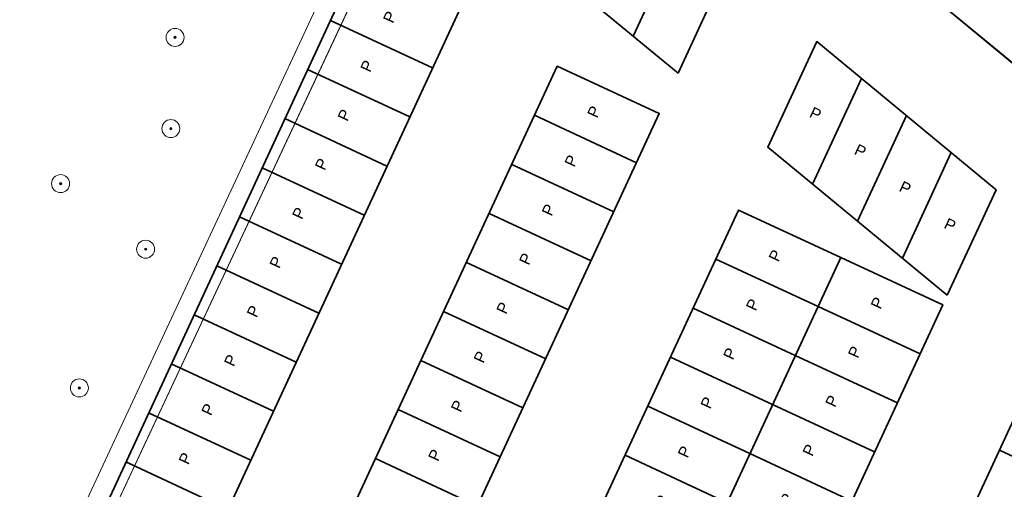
# Model space of a CAD drawing. Header units: metres. Extents: x 93008 to 98406, y 448779 to 454332.
# Tile 40 of 136: x 95591 to 95635, y 451614 to 451635. Entities that reach past the tile are written whole.
import ezdxf
from ezdxf.enums import TextEntityAlignment as Align

# ---------------------------------------------------------------- set-up
doc = ezdxf.new("R2010")
doc.units = ezdxf.units.M
doc.header["$MEASUREMENT"] = 0
for name, color, linetype, lineweight in [('B-PV-VW-MARKERING_PARKEERVAK-G', 7, 'Continuous', 35), ('B-PV-VW-MARKERING_PARKEERVAK-SCHEDING-G', 7, 'Continuous', 35), ('B-RO-GR-BEPLANTING_CULTUUR_VASTE PLANTENVAK-GV', 83, 'Continuous', 18), ('B-RO-GR-BOOM-S', 90, 'Continuous', 25)]:
    doc.layers.add(name, color=color, linetype=linetype, lineweight=lineweight)
doc.layers.add('B-PV-VW-MARKERING_PARKEERVAK-T', color=7, linetype='Continuous', lineweight=25, plot=False)
doc.layers.add('B-RO-GR-BEPLANTING_CULTUUR_VASTE PLANTENVAK-V', color=7, linetype='Continuous', lineweight=18, true_color=0xa5a552)
doc.layers.add('B-RO-VH-VERHARDING_BETONSTRAATSTEEN-V', color=7, linetype='Continuous', lineweight=18, true_color=0xcdcdcd)
doc.styles.get("Standard").update_dxf_attribs({"font": 'arial.ttf'})

# ---------------------------------------------------------------- blocks, each defined once
blk = doc.blocks.new('-P')
at = {"layer": 'B-PV-VW-MARKERING_PARKEERVAK-T'}
blk.add_text('P', height=0.5, dxfattribs=at).set_placement((0, 0), align=Align.MIDDLE_CENTER)
blk = doc.blocks.new('*U16')
at = {"layer": 'B-PV-VW-MARKERING_PARKEERVAK-G'}
blk.add_lwpolyline([(0, 0), (33.6, 0), (33.6, 5), (0, 5)], close=True, dxfattribs=at)
at = {"layer": 'B-PV-VW-MARKERING_PARKEERVAK-SCHEDING-G'}
for p, q in [((2.4, 0), (2.4, 5)), ((4.8, 0), (4.8, 5)), ((7.2, 0), (7.2, 5)), ((9.6, 0), (9.6, 5)), ((12, 0), (12, 5)), ((14.4, 0), (14.4, 5)), ((16.8, 0), (16.8, 5)), ((19.2, 0), (19.2, 5)), ((21.6, 0), (21.6, 5)), ((24, 0), (24, 5)), ((26.4, 0), (26.4, 5)), ((28.8, 0), (28.8, 5)), ((31.2, 0), (31.2, 5)), ((33.6, 0), (33.6, 5))]:
    blk.add_line(p, q, dxfattribs=at)
at = {"layer": 'B-PV-VW-MARKERING_PARKEERVAK-T'}
for p in [(1.256, 2.667), (3.656, 2.667), (6.056, 2.667), (8.456, 2.667), (10.856, 2.667), (13.256, 2.667), (15.656, 2.667), (18.056, 2.667), (20.456, 2.667), (22.856, 2.667), (25.256, 2.667), (27.656, 2.667), (30.056, 2.667), (32.456, 2.667)]:
    blk.add_blockref('-P', p, dxfattribs=at)
blk = doc.blocks.new('*U26')
at = {"layer": 'B-PV-VW-MARKERING_PARKEERVAK-G'}
blk.add_lwpolyline([(0, 0), (31.2, 0), (31.2, 5), (0, 5)], close=True, dxfattribs=at)
at = {"layer": 'B-PV-VW-MARKERING_PARKEERVAK-SCHEDING-G'}
for p, q in [((2.4, 0), (2.4, 5)), ((4.8, 0), (4.8, 5)), ((7.2, 0), (7.2, 5)), ((9.6, 0), (9.6, 5)), ((12, 0), (12, 5)), ((14.4, 0), (14.4, 5)), ((16.8, 0), (16.8, 5)), ((19.2, 0), (19.2, 5)), ((21.6, 0), (21.6, 5)), ((24, 0), (24, 5)), ((26.4, 0), (26.4, 5)), ((28.8, 0), (28.8, 5)), ((31.2, 0), (31.2, 5))]:
    blk.add_line(p, q, dxfattribs=at)
at = {"layer": 'B-PV-VW-MARKERING_PARKEERVAK-T'}
for p in [(1.256, 2.667), (3.656, 2.667), (6.056, 2.667), (8.456, 2.667), (10.856, 2.667), (13.256, 2.667), (15.656, 2.667), (18.056, 2.667), (20.456, 2.667), (22.856, 2.667), (25.256, 2.667), (27.656, 2.667), (30.056, 2.667)]:
    blk.add_blockref('-P', p, dxfattribs=at)
blk = doc.blocks.new('*U25')
at = {"layer": 'B-PV-VW-MARKERING_PARKEERVAK-G'}
blk.add_lwpolyline([(0, 0), (31.2, 0), (31.2, 5), (0, 5)], close=True, dxfattribs=at)
at = {"layer": 'B-PV-VW-MARKERING_PARKEERVAK-SCHEDING-G'}
for p, q in [((2.4, 0), (2.4, 5)), ((4.8, 0), (4.8, 5)), ((7.2, 0), (7.2, 5)), ((9.6, 0), (9.6, 5)), ((12, 0), (12, 5)), ((14.4, 0), (14.4, 5)), ((16.8, 0), (16.8, 5)), ((19.2, 0), (19.2, 5)), ((21.6, 0), (21.6, 5)), ((24, 0), (24, 5)), ((26.4, 0), (26.4, 5)), ((28.8, 0), (28.8, 5)), ((31.2, 0), (31.2, 5))]:
    blk.add_line(p, q, dxfattribs=at)
at = {"layer": 'B-PV-VW-MARKERING_PARKEERVAK-T'}
for p in [(1.256, 2.667), (3.656, 2.667), (6.056, 2.667), (8.456, 2.667), (10.856, 2.667), (13.256, 2.667), (15.656, 2.667), (18.056, 2.667), (20.456, 2.667), (22.856, 2.667), (25.256, 2.667), (27.656, 2.667), (30.056, 2.667)]:
    blk.add_blockref('-P', p, dxfattribs=at)
blk = doc.blocks.new('*U27')
at = {"layer": 'B-PV-VW-MARKERING_PARKEERVAK-G'}
blk.add_lwpolyline([(0, 0), (28.8, 0), (28.8, 5), (0, 5)], close=True, dxfattribs=at)
at = {"layer": 'B-PV-VW-MARKERING_PARKEERVAK-SCHEDING-G'}
for p, q in [((2.4, 0), (2.4, 5)), ((4.8, 0), (4.8, 5)), ((7.2, 0), (7.2, 5)), ((9.6, 0), (9.6, 5)), ((12, 0), (12, 5)), ((14.4, 0), (14.4, 5)), ((16.8, 0), (16.8, 5)), ((19.2, 0), (19.2, 5)), ((21.6, 0), (21.6, 5)), ((24, 0), (24, 5)), ((26.4, 0), (26.4, 5)), ((28.8, 0), (28.8, 5))]:
    blk.add_line(p, q, dxfattribs=at)
at = {"layer": 'B-PV-VW-MARKERING_PARKEERVAK-T'}
for p in [(1.256, 2.667), (3.656, 2.667), (6.056, 2.667), (8.456, 2.667), (10.856, 2.667), (13.256, 2.667), (15.656, 2.667), (18.056, 2.667), (20.456, 2.667), (22.856, 2.667), (25.256, 2.667), (27.656, 2.667)]:
    blk.add_blockref('-P', p, dxfattribs=at)
blk = doc.blocks.new('*U24')
at = {"layer": 'B-PV-VW-MARKERING_PARKEERVAK-G'}
blk.add_lwpolyline([(0, 0), (52.8, 0), (52.8, 5), (0, 5)], close=True, dxfattribs=at)
at = {"layer": 'B-PV-VW-MARKERING_PARKEERVAK-SCHEDING-G'}
for p, q in [((19.2, 0), (19.2, 5)), ((21.6, 0), (21.6, 5)), ((24, 0), (24, 5)), ((26.4, 0), (26.4, 5)), ((28.8, 0), (28.8, 5)), ((31.2, 0), (31.2, 5)), ((33.6, 0), (33.6, 5)), ((36, 0), (36, 5)), ((38.4, 0), (38.4, 5)), ((40.8, 0), (40.8, 5))]:
    blk.add_line(p, q, dxfattribs=at)
at = {"layer": 'B-PV-VW-MARKERING_PARKEERVAK-T'}
for p in [(20.456, 2.667), (22.856, 2.667), (25.256, 2.667), (27.656, 2.667), (30.056, 2.667), (32.456, 2.667), (34.856, 2.667), (37.256, 2.667), (39.656, 2.667), (42.056, 2.667)]:
    blk.add_blockref('-P', p, dxfattribs=at)
blk = doc.blocks.new('*U29')
at = {"layer": 'B-PV-VW-MARKERING_PARKEERVAK-G'}
blk.add_lwpolyline([(0, 0), (42, 0), (42, 2), (0, 2)], close=True, dxfattribs=at)
at = {"layer": 'B-PV-VW-MARKERING_PARKEERVAK-SCHEDING-G'}
for p, q in [((6, 2), (6, 0)), ((12, 2), (12, 0)), ((18, 2), (18, 0)), ((24, 2), (24, 0)), ((30, 2), (30, 0)), ((36, 2), (36, 0)), ((42, 2), (42, 0))]:
    blk.add_line(p, q, dxfattribs=at)
at = {"layer": 'B-PV-VW-MARKERING_PARKEERVAK-T'}
for p in [(2.857, 1.036), (8.857, 1.036), (14.857, 1.036), (20.857, 1.036), (26.857, 1.036), (32.857, 1.036), (38.857, 1.036)]:
    blk.add_blockref('-P', p, dxfattribs=at)
blk = doc.blocks.new('SGR-BOOM_01-SO')
at = {"linetype": 'ByBlock', "lineweight": 18}
h = blk.add_hatch(color=0, dxfattribs=at)
h.dxf.hatch_style = 1
edge = h.paths.add_edge_path()
edge.add_arc((0, 0), 0.25, 0, 360)
at = {"color": 0, "linetype": 'ByBlock', "lineweight": 18}
for radius in [2, 0.25]:
    blk.add_circle((0, 0), radius, dxfattribs=at)

msp = doc.modelspace()

# ---------------------------------------------------------------- linework, layer by layer
at = {"layer": 'B-PV-VW-MARKERING_PARKEERVAK-G'}
msp.add_line((95649.093, 451620.953), (95616.689, 451647.674), dxfattribs=at)
for points in [[(95618.254, 451640.162), (95616.08, 451635.474), (95620.067, 451632.186), (95622.241, 451636.874)], [(95632.028, 451622.323), (95634.201, 451627.011), (95626.228, 451633.586), (95624.054, 451628.898)]]:
    msp.add_lwpolyline(points, close=True, dxfattribs=at)
at = {"layer": 'B-PV-VW-MARKERING_PARKEERVAK-SCHEDING-G'}
for p, q in [((95618.073, 451633.83), (95620.247, 451638.518)), ((95626.047, 451627.255), (95628.221, 451631.943)), ((95628.041, 451625.611), (95630.215, 451630.299)), ((95630.034, 451623.967), (95632.208, 451628.655))]:
    msp.add_line(p, q, dxfattribs=at)
at = {"layer": 'B-RO-GR-BEPLANTING_CULTUUR_VASTE PLANTENVAK-GV'}
for points in [[(95610.25, 451648.542), (95611.566, 451648.155), (95610.973, 451648.616), (95599.919, 451657.198), (95584.253, 451623.344), (95573.584, 451600.576), (95585.451, 451595.395)], [(95611.566, 451648.155), (95610.25, 451648.542), (95585.451, 451595.395), (95586.588, 451594.896)]]:
    msp.add_lwpolyline(points, close=True, dxfattribs=at)
at = {"layer": 'B-RO-GR-BEPLANTING_CULTUUR_VASTE PLANTENVAK-V', "flags": 128}
msp.add_lwpolyline([(95596.48, 451649.766), (95596.48, 451649.766), (95584.253, 451623.344), (95573.584, 451600.576), (95585.451, 451595.395), (95608.943, 451645.74), (95601.493, 451649.195, 0.161802)], format="xyb", close=True, dxfattribs=at)
msp.add_lwpolyline([(95608.943, 451645.74), (95585.451, 451595.395), (95586.588, 451594.896), (95610.167, 451645.172)], close=True, dxfattribs=at)
at = {"layer": 'B-RO-VH-VERHARDING_BETONSTRAATSTEEN-V'}
msp.add_lwpolyline([(95613.708, 451652.723), (95613.708, 451652.723), (95586.588, 451594.896), (95641.025, 451570.029), (95642.167, 451572.309), (95643.185, 451574.367), (95650.48, 451617.888), (95651.69, 451616.412), (95653.818, 451613.816), (95654.162, 451616.141), (95652.045, 451618.787), (95650.873, 451620.251), (95651.103, 451621.888), (95613.708, 451652.723)], dxfattribs=at)

# ---------------------------------------------------------------- block references
at = {"layer": 'B-PV-VW-MARKERING_PARKEERVAK-G'}
for name, p, rotation in [('*U29', (95616.689, 451647.674), 320.4912234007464), ('*U24', (95591.987, 451595.402), 65.12271435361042), ('*U16', (95605.098, 451599.905), 65.12271435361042), ('*U26', (95614.17, 451595.698), 65.12271435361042), ('*U25', (95618.706, 451593.595), 65.12271435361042), ('*U27', (95627.778, 451589.388), 65.12271435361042)]:
    msp.add_blockref(name, p, dxfattribs=dict(at, rotation=rotation))
at = {"layer": 'B-PV-VW-MARKERING_PARKEERVAK-SCHEDING-G', "rotation": 334.6222584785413}
for p in [(95626.176, 451630.383), (95628.17, 451628.739), (95630.163, 451627.095), (95632.157, 451625.452)]:
    msp.add_blockref('-P', p, dxfattribs=at)
at = {"layer": 'B-RO-GR-BOOM-S', "xscale": 0.2, "yscale": 0.2, "zscale": 0.2}
for p in [(95597.713, 451633.772), (95597.525, 451629.725), (95592.625, 451627.28), (95596.405, 451624.37), (95593.459, 451618.211)]:
    msp.add_blockref('SGR-BOOM_01-SO', p, dxfattribs=at)

doc.saveas('drawing.dxf')
